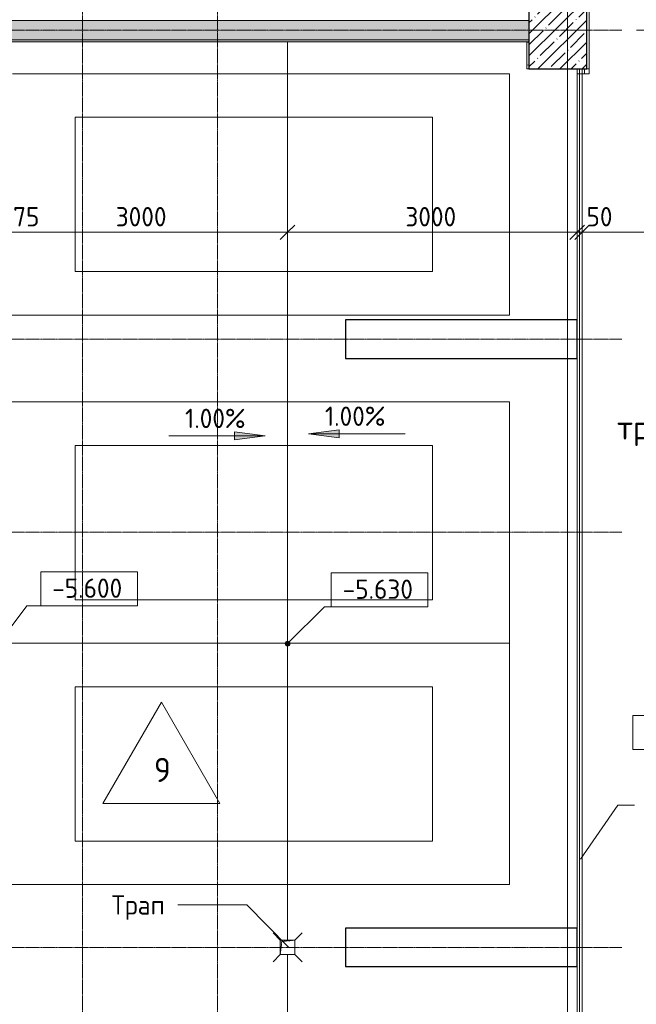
# Model space of a CAD drawing. Header units: millimetres. Extents: x 25420 to 100191, y -10965 to 131188.
# Tile 42 of 53: x 59425 to 65812, y 108610 to 118810. Entities that reach past the tile are written whole.
import ezdxf

# ---------------------------------------------------------------- set-up
doc = ezdxf.new("R2010")
doc.units = ezdxf.units.MM
doc.linetypes.add('3_ Штрих_ 1 х 1 мм', pattern=[2, 1, -1])
doc.linetypes.add('4_ Штрихпунктир_ 10 х 2 мм', pattern=[14, 10, -2, 0, -2])
for name, color, linetype, lineweight in [('A-ANNO-DIMS', 7, 'Continuous', 5), ('A-ANNO-DIMS-100', 7, 'Continuous', 5), ('A-DETL-GENF', 7, 'Continuous', 13), ('A-FLOR', 7, 'Continuous', 13), ('A-FLOR-IDEN', 7, 'Continuous', 5), ('A-GENM', 7, 'Continuous', 13), ('A-WALL', 7, 'Continuous', 13), ('A-WALL-PATT', 7, 'Continuous', 13), ('C-PRKG', 7, 'Continuous', 13), ('G-ANNO-DIMS', 7, 'Continuous', 5), ('G-ANNO-TEXT', 7, 'Continuous', 5), ('I-WALL', 7, 'Continuous', 13), ('M-EQPM', 7, 'Continuous', 13), ('P-SANR-FIXT', 7, 'Continuous', 13), ('S-COLS', 7, 'Continuous', 25), ('S-GRID', 7, 'Continuous', 5)]:
    doc.layers.add(name, color=color, linetype=linetype, lineweight=lineweight)
doc.styles.add('GOST Common_2', font='GOST_Common.ttf', dxfattribs={"height": 250})
doc.styles.add('GOST Common_3', font='GOST_Common.ttf', dxfattribs={"height": 200})
doc.dimstyles.new('2_мм', dxfattribs={"dimscale": 304.8, "dimtxt": 201.142999, "dimasz": 0.492126, "dimexe": 0.328084, "dimexo": 0.492126, "dimgap": 0, "dimtad": 1, "dimdec": 0, "dimdsep": 46, "dimtxsty": 'GOST Common_3', "dimblk1": 'OBLIQUE', "dimblk2": 'OBLIQUE', "dimsah": 1, "dimcen": 0.09, "dimdle": 0.328084, "dimadec": 5, "dimazin": 2, "dimtfac": 1, "dimtdec": 4, "dimtix": 1, "dimtmove": 0, "dimatfit": 3, "dimfxl": 1, "dimtvp": 1, "dimtolj": 1, "dimtzin": 0, "dimarcsym": 2})
doc.dimstyles.new('2_мм_1', dxfattribs={"dimscale": 304.8, "dimtxt": 201.142999, "dimasz": 0.492126, "dimexe": 0.328084, "dimexo": 0.492126, "dimgap": 0, "dimtad": 1, "dimdec": 0, "dimdsep": 46, "dimtxsty": 'GOST Common_3', "dimblk1": 'OBLIQUE', "dimblk2": 'OBLIQUE', "dimsah": 1, "dimcen": 0.09, "dimdle": 0.328084, "dimadec": 5, "dimazin": 2, "dimtfac": 1, "dimtdec": 4, "dimtix": 1, "dimtmove": 1, "dimatfit": 3, "dimfxl": 1, "dimtvp": 1, "dimtolj": 1, "dimtzin": 0, "dimarcsym": 2})
pattern_1 = [(0, (0, 0), (203.2, 50.8), [3.353, -149.047, 3.353, -149.047, -812.8]), (0, (0, 0), (203.2, 50.8), [-304.8, 3.353, -301.447, 3.353, -149.047, -355.6]), (0, (0, 0), (203.2, 50.8), [-762, 3.353, -98.247, 3.353, -250.647]), (120, (76.2, 25.4), (-145.59409, 150.576362), [3.353, -149.047, 3.353, -149.047, -812.8]), (120, (76.2, 25.4), (-145.59409, 150.576362), [-304.8, 3.353, -301.447, 3.353, -149.047, -355.6]), (120, (76.2, 25.4), (-145.59409, 150.576362), [-762, 3.353, -98.247, 3.353, -250.647]), (240, (101.6, 127), (-57.60591, -201.376362), [3.353, -149.047, 3.353, -149.047, -812.8]), (240, (101.6, 127), (-57.60591, -201.376362), [-304.8, 3.353, -301.447, 3.353, -149.047, -355.6]), (240, (101.6, 127), (-57.60591, -201.376362), [-762, 3.353, -98.247, 3.353, -250.647])]

# ---------------------------------------------------------------- blocks, each defined once
blk = doc.blocks.new('Наметкина 10_РД_АР_П_Отделка_R21_rvt-1--01_Подвал_МП_часть Б')
at = {"layer": 'A-WALL-PATT', "lineweight": 5}
h = blk.add_hatch(dxfattribs=at)
h.set_pattern_fill('FP_6', color=256, style=0, pattern_type=2)
h.set_pattern_definition(pattern_1)
h.paths.add_polyline_path([(64700, 118580), (64700, 118600), (64680, 118600), (59220, 118600), (59220, 118580), (64680, 118580)])
h = blk.add_hatch(dxfattribs=at)
h.set_pattern_fill('FP_6', color=256, style=0, pattern_type=2)
h.set_pattern_definition(pattern_1)
h.paths.add_polyline_path([(64680, 118300), (64700, 118300), (64700, 118580), (64680, 118580)])
at = {"layer": 'A-WALL'}
for p, q in [((59000, 118800), (64700, 118800)), ((64680, 118600), (59220, 118600)), ((59220, 118580), (64680, 118580)), ((64700, 118600), (64680, 118600)), ((64680, 118580), (64680, 118300)), ((64680, 118300), (64700, 118300))]:
    blk.add_line(p, q, dxfattribs=at)
at = {"layer": 'A-WALL', "lineweight": 25}
blk.add_line((64680, 118580), (64700, 118580), dxfattribs=at)
blk = doc.blocks.new('АР_Машиноместо - 4900x2400_М__5300х2500_-V6--01_Подвал_МП_часть Б')
at = {"layer": 'C-PRKG'}
for p, q in [((2500, 0), (0, 0)), ((0, 0), (0, -5150)), ((2500, 0), (2500, -5280)), ((450, -800), (450, -4500)), ((450, -800), (2050, -800)), ((2050, -800), (2050, -4500)), ((450, -4500), (2050, -4500))]:
    blk.add_line(p, q, dxfattribs=at)
blk = doc.blocks.new('АР_Машиноместо - 4900x2400_М__5300х2500_-V7--01_Подвал_МП_часть Б')
at = {"layer": 'C-PRKG'}
for p, q in [((0, 0), (0, 5280)), ((2500, 0), (2500, 5280)), ((450, 4500), (2050, 4500)), ((450, 800), (450, 4500)), ((2050, 800), (2050, 4500)), ((450, 800), (2050, 800)), ((2500, 0), (0, 0))]:
    blk.add_line(p, q, dxfattribs=at)
blk = doc.blocks.new('АР_Машиноместо - 4900x2400_М__5300х2500_-V8--01_Подвал_МП_часть Б')
at = {"layer": 'C-PRKG'}
for p, q in [((2500, 0), (0, 0)), ((0, 0), (0, -5280)), ((2500, 0), (2500, -5280)), ((450, -800), (450, -4500)), ((450, -800), (2050, -800)), ((2050, -800), (2050, -4500)), ((450, -4500), (2050, -4500))]:
    blk.add_line(p, q, dxfattribs=at)
blk = doc.blocks.new('КР_Колонна_ЖБ_Прямоугольная - 600x800h_B40-V28--01_Подвал_МП_часть Б')
at = {"layer": 'S-COLS', "lineweight": 5}
h = blk.add_hatch(dxfattribs=at)
h.set_pattern_fill('FP_5', color=256, style=0, pattern_type=2)
h.set_pattern_definition([(225, (65000, 118700), (114.04925, -114.04925), []), (225, (64885.95, 118700), (114.04925, -114.04925), [201.613, -40.323, 3.353, -36.97])])
h.paths.add_polyline_path([(300, 400), (-300, 400), (-300, -400), (300, -400)])
at = {"layer": 'S-COLS'}
for p, q in [((300, 400), (-300, 400)), ((-300, 400), (-300, -400)), ((300, -400), (300, 400)), ((-300, -400), (300, -400))]:
    blk.add_line(p, q, dxfattribs=at)
blk = doc.blocks.new('АР_Канал вертикальный прямоугольный - ВК-V26--01_Подвал_МП_часть Б')
at = {"layer": 'A-DETL-GENF'}
blk.add_hatch(color=256, dxfattribs=at).paths.add_polyline_path([(-75, -75), (-60, 60), (75, 75), (-75, 75)])
at = {"layer": 'A-DETL-GENF', "linetype": '3_ Штрих_ 1 х 1 мм'}
for p, q in [((75, 75), (-75, 75)), ((-75, 75), (-75, -75)), ((75, 75), (-75, 75)), ((-75, 75), (-75, -75)), ((-75, -75), (-60, 60)), ((-75, -75), (-60, 60)), ((-60, 60), (75, 75)), ((-60, 60), (75, 75)), ((75, -75), (75, 75)), ((-75, -75), (75, -75))]:
    blk.add_line(p, q, dxfattribs=at)
at = {"layer": 'M-EQPM'}
for p, q in [((-75, -75), (-75, 75)), ((-75, 75), (75, 75)), ((75, 75), (75, -75)), ((75, -75), (-75, -75))]:
    blk.add_line(p, q, dxfattribs=at)
blk = doc.blocks.new('АР-Заполнение деф_ шва - Д_ш_-5582077--01_Подвал_МП_часть Б')
at = {"layer": 'A-GENM'}
for p, q in [((0, 25), (2575, 25)), ((0, -25), (2575, -25))]:
    blk.add_line(p, q, dxfattribs=at)
blk = doc.blocks.new('АР-Заполнение деф_ шва - Д_ш__Пристенный-4433562--01_Подвал_МП_часть Б')
at = {"layer": 'A-GENM'}
for p, q in [((0, 25), (900, 25)), ((0, -25), (50, -25)), ((850, -25), (900, -25))]:
    blk.add_line(p, q, dxfattribs=at)
blk = doc.blocks.new('АР-Заполнение деф_ шва - Д_ш__Пристенный-V37--01_Подвал_МП_часть Б')
at = {"layer": 'A-GENM'}
for p, q in [((100, 25), (125, 25)), ((0, -25), (125, -25))]:
    blk.add_line(p, q, dxfattribs=at)
blk = doc.blocks.new('АР_Трап - 100-100-2797955--01_Подвал_МП_часть Б')
at = {"layer": 'P-SANR-FIXT'}
for p, q in [((-75, 75), (-150, 150)), ((75, 75), (150, 150)), ((-100, 0), (-75, 0)), ((0, 75), (0, 100)), ((75, 0), (100, 0)), ((-75, -75), (-150, -150)), ((0, -100), (0, -75)), ((75, -75), (150, -150))]:
    blk.add_line(p, q, dxfattribs=at)
blk = doc.blocks.new('АР-Заполнение деф_ шва - Д_ш__Пристенный-V34--01_Подвал_МП_часть Б')
at = {"layer": 'A-GENM'}
blk.add_line((0, 25), (400, 25), dxfattribs=at)
blk = doc.blocks.new('АР-Заполнение деф_ шва - Д_ш_-V41--01_Подвал_МП_часть Б')
at = {"layer": 'A-GENM'}
for p, q in [((0, 25), (5900, 25)), ((0, -25), (5900, -25))]:
    blk.add_line(p, q, dxfattribs=at)
blk = doc.blocks.new('АР-Заполнение деф_ шва - Д_ш_-5582086--01_Подвал_МП_часть Б')
at = {"layer": 'A-GENM'}
for p, q in [((0, 25), (5810, 25)), ((0, -25), (5790, -25))]:
    blk.add_line(p, q, dxfattribs=at)
blk = doc.blocks.new('DIMBLOCK14--01_Подвал_МП_часть Б')
at = {"layer": 'A-ANNO-DIMS-100', "transparency": 16777216}
for p, q in [((59025, 116564), (59025, 116708)), ((59200, 116564), (59200, 116708)), ((59025, 116608), (59200, 116608)), ((59025, 116608), (59025, 116564)), ((59162, 116608), (59112, 116608)), ((59644, 116608), (59162, 116608)), ((59200, 116608), (59200, 116564))]:
    blk.add_line(p, q, dxfattribs=at)
at = {"layer": 'A-ANNO-DIMS-100', "lineweight": 25, "transparency": 16777216}
for p, q in [((59025, 116608), (58950, 116533)), ((59025, 116608), (59100, 116683)), ((59200, 116608), (59125, 116533)), ((59200, 116608), (59275, 116683))]:
    blk.add_line(p, q, dxfattribs=at)
at = {"layer": 'A-ANNO-DIMS-100', "color": 0, "transparency": 16777216, "insert": (59262, 116869), "char_height": 200, "width": 458.2, "attachment_point": 1, "line_spacing_factor": 1.022761, "style": 'GOST Common_3'}
blk.add_mtext('175', dxfattribs=at)
blk = doc.blocks.new('_Oblique')
at = {"color": 0, "linetype": 'ByBlock', "lineweight": -2}
blk.add_line((-0.5, -0.5), (0.5, 0.5), dxfattribs=at)
blk = doc.blocks.new('DIMBLOCK15--01_Подвал_МП_часть Б')
at = {"layer": 'A-ANNO-DIMS-100', "transparency": 16777216}
for p, q in [((59200, 116564), (59200, 116708)), ((62200, 116564), (62200, 116708)), ((59200, 116608), (62200, 116608)), ((59200, 116608), (59200, 116564)), ((62200, 116608), (62200, 116564))]:
    blk.add_line(p, q, dxfattribs=at)
at = {"layer": 'A-ANNO-DIMS-100', "lineweight": 25, "transparency": 16777216}
for p, q in [((59200, 116608), (59125, 116533)), ((59200, 116608), (59275, 116683)), ((62200, 116608), (62125, 116533)), ((62200, 116608), (62275, 116683))]:
    blk.add_line(p, q, dxfattribs=at)
at = {"layer": 'A-ANNO-DIMS-100', "color": 0, "transparency": 16777216, "insert": (60420, 116869), "char_height": 200, "width": 670.93, "attachment_point": 1, "line_spacing_factor": 1.022761, "style": 'GOST Common_3'}
blk.add_mtext('3000', dxfattribs=at)
blk = doc.blocks.new('DIMBLOCK16--01_Подвал_МП_часть Б')
at = {"layer": 'A-ANNO-DIMS-100', "transparency": 16777216}
for p, q in [((62200, 116564), (62200, 116708)), ((65200, 116564), (65200, 116708)), ((62200, 116608), (65200, 116608)), ((62200, 116608), (62200, 116564)), ((65200, 116608), (65200, 116564))]:
    blk.add_line(p, q, dxfattribs=at)
at = {"layer": 'A-ANNO-DIMS-100', "lineweight": 25, "transparency": 16777216}
for p, q in [((62200, 116608), (62125, 116533)), ((62200, 116608), (62275, 116683)), ((65200, 116608), (65125, 116533)), ((65200, 116608), (65275, 116683))]:
    blk.add_line(p, q, dxfattribs=at)
at = {"layer": 'A-ANNO-DIMS-100', "color": 0, "transparency": 16777216, "insert": (63420, 116869), "char_height": 200, "width": 670.93, "attachment_point": 1, "line_spacing_factor": 1.022761, "style": 'GOST Common_3'}
blk.add_mtext('3000', dxfattribs=at)
blk = doc.blocks.new('DIMBLOCK17--01_Подвал_МП_часть Б')
at = {"layer": 'A-ANNO-DIMS-100', "transparency": 16777216}
for p, q in [((65200, 116564), (65200, 116708)), ((65250, 116564), (65250, 116708)), ((65196, 116608), (65225, 116608)), ((65575, 116608), (65196, 116608)), ((65200, 116608), (65250, 116608)), ((65200, 116608), (65200, 116564)), ((65250, 116608), (65250, 116564))]:
    blk.add_line(p, q, dxfattribs=at)
at = {"layer": 'A-ANNO-DIMS-100', "lineweight": 25, "transparency": 16777216}
for p, q in [((65200, 116608), (65125, 116533)), ((65250, 116608), (65175, 116533)), ((65200, 116608), (65275, 116683)), ((65250, 116608), (65325, 116683))]:
    blk.add_line(p, q, dxfattribs=at)
at = {"layer": 'A-ANNO-DIMS-100', "color": 0, "transparency": 16777216, "insert": (65296, 116869), "char_height": 200, "width": 335.47, "attachment_point": 1, "line_spacing_factor": 1.022761, "style": 'GOST Common_3'}
blk.add_mtext('50', dxfattribs=at)
blk = doc.blocks.new('DIMBLOCK18--01_Подвал_МП_часть Б')
at = {"layer": 'A-ANNO-DIMS-100', "transparency": 16777216}
for p, q in [((65250, 116564), (65250, 116708)), ((67425, 116564), (67425, 116708)), ((65250, 116608), (67425, 116608)), ((65250, 116608), (65250, 116564)), ((67425, 116608), (67425, 116564))]:
    blk.add_line(p, q, dxfattribs=at)
at = {"layer": 'A-ANNO-DIMS-100', "lineweight": 25, "transparency": 16777216}
for p, q in [((65250, 116608), (65175, 116533)), ((65250, 116608), (65325, 116683)), ((67425, 116608), (67350, 116533)), ((67425, 116608), (67500, 116683))]:
    blk.add_line(p, q, dxfattribs=at)
at = {"layer": 'A-ANNO-DIMS-100', "color": 0, "transparency": 16777216, "insert": (66077, 116869), "char_height": 200, "width": 625.93, "attachment_point": 1, "line_spacing_factor": 1.022761, "style": 'GOST Common_3'}
blk.add_mtext('2175', dxfattribs=at)
blk = doc.blocks.new('Высотные отметки - Frame_2-749557--01_Подвал_МП_часть Б')
at = {"layer": 'G-ANNO-DIMS'}
for p, q in [((-5, 3.5), (-5, 0)), ((5, 3.5), (-5, 3.5)), ((5, 0), (5, 3.5)), ((-5, 0), (5, 0))]:
    blk.add_line(p, q, dxfattribs=at)
blk = doc.blocks.new('Марка полов - Марка полов-4106608--01_Подвал_МП_часть Б')
at = {"layer": 'A-FLOR-IDEN'}
for p, q in [((0, 7), (-6.06, -3.5)), ((6.06, -3.5), (0, 7)), ((-6.06, -3.5), (6.06, -3.5))]:
    blk.add_line(p, q, dxfattribs=at)
blk = doc.blocks.new('DIMBLOCK130--01_Подвал_МП_часть Б')
at = {"layer": 'A-ANNO-DIMS-100', "lineweight": 25, "transparency": 16777216}
for p, q in [((66840, 118700), (66765, 118775)), ((66840, 118700), (66915, 118625)), ((66840, 114025), (66765, 114100)), ((66840, 114025), (66915, 113950))]:
    blk.add_line(p, q, dxfattribs=at)
at = {"layer": 'A-ANNO-DIMS-100', "transparency": 16777216}
for p, q in [((66840, 114025), (66840, 118800)), ((65813, 118700), (66940, 118700)), ((66840, 118700), (65813, 118700)), ((66840, 116132), (66840, 116363)), ((66840, 115453), (66840, 116132)), ((68055, 114025), (66740, 114025)), ((66840, 114025), (68055, 114025))]:
    blk.add_line(p, q, dxfattribs=at)
at = {"layer": 'A-ANNO-DIMS-100', "color": 0, "transparency": 16777216, "insert": (66578, 115453), "char_height": 200, "width": 695.48, "attachment_point": 1, "rotation": 90, "line_spacing_factor": 1.022761, "style": 'GOST Common_3'}
blk.add_mtext('4675', dxfattribs=at)

msp = doc.modelspace()

# ---------------------------------------------------------------- hatches: boundary and pattern name
at = {"layer": 'A-WALL-PATT', "lineweight": 5}
h = msp.add_hatch(dxfattribs=at)
h.set_pattern_fill('FP_2', color=256, style=0, pattern_type=2)
h.set_pattern_definition([(135, (150.28, 188.64), (-282.8427, 3e-14), [5, -395]), (135, (174.9, 237.36), (-282.8427, 3e-14), [5, -395]), (135, (211.96, 236.53), (-282.8427, 3e-14), [5, -395]), (135, (114.96, 223.96), (-282.8427, 3e-14), [5, -395]), (135, (77.54, 223.96), (-282.8427, 3e-14), [5, -395]), (135, (57.44, 184.52), (-282.8427, 3e-14), [5, -395]), (135, (66.21, 142.9), (-282.8427, 3e-14), [5, -395]), (135, (107.33, 161), (-282.8427, 3e-14), [5, -395]), (135, (99.08, 130.94), (-282.8427, 3e-14), [5, -395]), (135, (22.6, 136.46), (-282.8427, 3e-14), [5, -395]), (135, (21.16, 168.08), (-282.8427, 3e-14), [5, -395]), (135, (46.13, 96.12), (-282.8427, 3e-14), [5, -395]), (135, (3.54, 74.6), (-282.8427, 3e-14), [5, -395]), (135, (40.3, 47.56), (-282.8427, 3e-14), [5, -395]), (135, (39.77, 18.47), (-282.8427, 3e-14), [5, -395]), (135, (76.94, 37.28), (-282.8427, 3e-14), [5, -395]), (135, (114.18, 62.4), (-282.8427, 3e-14), [5, -395]), (135, (139.87, 90.2), (-282.8427, 3e-14), [5, -395]), (135, (141.44, 15.82), (-282.8427, 3e-14), [5, -395]), (135, (188.69, 26.73), (-282.8427, 3e-14), [5, -395]), (135, (176.14, 51.36), (-282.8427, 3e-14), [5, -395]), (135, (177.03, 0), (-282.8427, 3e-14), [5, -395]), (135, (276.61, 8.22), (-282.8427, 3e-14), [5, -395]), (135, (271.19, 31.72), (-282.8427, 3e-14), [5, -395]), (135, (268.29, 119.65), (-282.8427, 3e-14), [5, -395]), (135, (237.92, 101.95), (-282.8427, 3e-14), [5, -395]), (135, (237.92, 158.27), (-282.8427, 3e-14), [5, -395]), (135, (260.4, 204.35), (-282.8427, 3e-14), [5, -395]), (135, (275.54, 235.4), (-282.8427, 3e-14), [5, -395]), (135, (117.62, 268.96), (-282.8427, 3e-14), [5, -395]), (135, (203.62, 273.83), (-282.8427, 3e-14), [5, -395]), (135, (47.24, 279.3), (-282.8427, 3e-14), [5, -395]), (135, (23.2, 266.16), (-282.8427, 3e-14), [5, -395]), (135, (42.78, 232.52), (-282.8427, 3e-14), [5, -395]), (135, (177.76, 90.57), (-282.8427, 3e-14), [5, -395]), (135, (181.12, 121.8), (-282.8427, 3e-14), [5, -395]), (135, (206.73, 172.06), (-282.8427, 3e-14), [5, -395]), (135, (143.14, 136.62), (-282.8427, 3e-14), [5, -395]), (135, (211.51, 131.86), (-282.8427, 3e-14), [5, -395]), (135, (81.47, 95.1), (-282.8427, 3e-14), [5, -395]), (135, (235.13, 60.46), (-282.8427, 3e-14), [5, -395]), (135, (242.24, 4.89), (-282.8427, 3e-14), [5, -395]), (45, (0, 106.07), (-282.8427, 0), []), (45, (106.07, 0), (-282.8427, 0), []), (45, (176.78, 0), (-282.8427, 0), []), (45, (0, 176.78), (-282.8427, 0), [])])
h.paths.add_polyline_path([(64700, 118600), (64700, 118800), (59000, 118800), (59000, 118600), (62849.141178, 118600)])
at = {"layer": 'G-ANNO-DIMS'}
for points in [[(62417.986748, 114520.832101), (62735.486748, 114479.032433), (62735.486748, 114562.631769)], [(61969.312327, 114498.228952), (61651.812327, 114540.02862), (61651.812327, 114456.429284)]]:
    msp.add_hatch(color=256, dxfattribs=at).paths.add_polyline_path(points)
h = msp.add_hatch(color=256, dxfattribs=at)
edge = h.paths.add_edge_path()
edge.add_arc((62200, 112346.367257), 25, 0, 360)

# ---------------------------------------------------------------- linework, layer by layer
at = {"layer": 'A-FLOR'}
for p, q in [((62200, 109275), (62200, 118579.961774)), ((65200, 118300), (65200, 115700)), ((65225, 118300), (65225, 102581.69873)), ((65250, 102538.39746), (65250, 118300)), ((65200, 115300), (65200, 109400)), ((62200, 103210), (62200, 109125)), ((65200, 109000), (65200, 103210))]:
    msp.add_line(p, q, dxfattribs=at)
at = {"layer": 'G-ANNO-DIMS'}
for p, q in [((62735.486748, 114562.631769), (62417.986748, 114520.832101)), ((62735.486748, 114479.032433), (62735.486748, 114562.631769)), ((60969.312327, 114498.228952), (61969.312327, 114498.228952)), ((61969.312327, 114498.228952), (61651.812327, 114540.02862)), ((61651.812327, 114540.02862), (61651.812327, 114456.429284)), ((61651.812327, 114456.429284), (61969.312327, 114498.228952)), ((62417.986748, 114520.832101), (62735.486748, 114479.032433)), ((63417.986748, 114520.832101), (62417.986748, 114520.832101)), ((59200, 112340.610409), (59500.916847, 112739.40572)), ((59500.916847, 112739.40572), (60144.68642, 112739.40572)), ((62200, 112346.367257), (62582.369488, 112728.736745)), ((62582.369488, 112728.736745), (63152.742479, 112728.736745))]:
    msp.add_line(p, q, dxfattribs=at)
msp.add_circle((62200, 112346.367257), 25, dxfattribs=at)
at = {"layer": 'G-ANNO-TEXT'}
for p, q in [((65233.32893, 110115.244333), (65622.372416, 110672.569118)), ((65622.372416, 110672.569118), (65794.798104, 110672.569118)), ((61071.834126, 109639.439873), (61064.604959, 109639.439873)), ((61777.264053, 109639.439873), (61071.834126, 109639.439873)), ((62210.852576, 109203.590273), (61777.264053, 109639.439873))]:
    msp.add_line(p, q, dxfattribs=at)
at = {"layer": 'I-WALL'}
for p, q in [((64700, 118800), (59000, 118800)), ((59200, 118600), (64700, 118600))]:
    msp.add_line(p, q, dxfattribs=at)
at = {"layer": 'S-COLS'}
for p, q in [((65200, 115700), (62800, 115700)), ((62800, 115700), (62800, 115300)), ((65200, 115300), (65200, 115700)), ((62800, 115300), (65200, 115300)), ((65200, 109400), (62800, 109400)), ((62800, 109400), (62800, 109000)), ((65200, 109000), (65200, 109400)), ((62800, 109000), (65200, 109000))]:
    msp.add_line(p, q, dxfattribs=at)
at = {"layer": 'S-GRID', "linetype": '4_ Штрихпунктир_ 10 х 2 мм'}
for p, q in [((65100, 50350), (65100, 130388.42805)), ((60075, 80104.964717), (60075, 129588.42805)), ((61475, 80104.964717), (61475, 129588.42805)), ((65100, 80104.964717), (65100, 129588.42805)), ((65663.030763, 118700), (28300, 118700)), ((65663.030763, 115500), (28300, 115500)), ((65663.030763, 113500), (28300, 113500)), ((65663.030763, 109200), (28300, 109200))]:
    msp.add_line(p, q, dxfattribs=at)

# ---------------------------------------------------------------- block references
at = {"lineweight": 5}
msp.add_blockref('Наметкина 10_РД_АР_П_Отделка_R21_rvt-1--01_Подвал_МП_часть Б', (0, 0), dxfattribs=at)
at = {"layer": 'A-FLOR-IDEN', "xscale": 99.99999999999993, "yscale": 99.99999999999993, "zscale": 99.99999999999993}
msp.add_blockref('Марка полов - Марка полов-4106608--01_Подвал_МП_часть Б', (60893.048395, 111041.254477), dxfattribs=at)
at = {"layer": 'A-GENM', "rotation": 270}
for name, p in [('АР-Заполнение деф_ шва - Д_ш__Пристенный-4433562--01_Подвал_МП_часть Б', (65300, 119150)), ('АР-Заполнение деф_ шва - Д_ш_-5582077--01_Подвал_МП_часть Б', (65225, 118275)), ('АР-Заполнение деф_ шва - Д_ш__Пристенный-V34--01_Подвал_МП_часть Б', (65225, 115700)), ('АР-Заполнение деф_ шва - Д_ш_-V41--01_Подвал_МП_часть Б', (65225, 115300)), ('АР-Заполнение деф_ шва - Д_ш__Пристенный-V34--01_Подвал_МП_часть Б', (65225, 109400)), ('АР-Заполнение деф_ шва - Д_ш_-5582086--01_Подвал_МП_часть Б', (65225, 109000))]:
    msp.add_blockref(name, p, dxfattribs=at)
at = {"layer": 'A-GENM'}
msp.add_blockref('АР-Заполнение деф_ шва - Д_ш__Пристенный-V37--01_Подвал_МП_часть Б', (65200, 118275), dxfattribs=at)
at = {"layer": 'C-PRKG'}
for name, p, rotation in [('АР_Машиноместо - 4900x2400_М__5300х2500_-V6--01_Подвал_МП_часть Б', (64500, 118250), 269.9999999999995), ('АР_Машиноместо - 4900x2400_М__5300х2500_-V7--01_Подвал_МП_часть Б', (64500, 112350), 90.00000000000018), ('АР_Машиноместо - 4900x2400_М__5300х2500_-V8--01_Подвал_МП_часть Б', (64500, 112350), 270.0000000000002)]:
    msp.add_blockref(name, p, dxfattribs=dict(at, rotation=rotation))
at = {"layer": 'G-ANNO-DIMS', "extrusion": (0, 0, -1), "xscale": 99.99999999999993, "yscale": 99.99999999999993, "zscale": 99.99999999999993}
for p in [(-60144.68642, 112739.40572), (-63152.742479, 112728.736745)]:
    msp.add_blockref('Высотные отметки - Frame_2-749557--01_Подвал_МП_часть Б', p, dxfattribs=at)
at = {"layer": 'G-ANNO-DIMS', "extrusion": (0, 0, -1), "xscale": 99.99999999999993, "yscale": 99.99999999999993, "zscale": 99.99999999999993, "rotation": 180}
msp.add_blockref('Высотные отметки - Frame_2-749557--01_Подвал_МП_часть Б', (-66276.616659, 111601.221866), dxfattribs=at)
at = {"layer": 'M-EQPM'}
msp.add_blockref('АР_Канал вертикальный прямоугольный - ВК-V26--01_Подвал_МП_часть Б', (62200, 109200), dxfattribs=at)
at = {"layer": 'P-SANR-FIXT'}
msp.add_blockref('АР_Трап - 100-100-2797955--01_Подвал_МП_часть Б', (62200, 109200), dxfattribs=at)
at = {"layer": 'S-COLS', "rotation": 180}
msp.add_blockref('КР_Колонна_ЖБ_Прямоугольная - 600x800h_B40-V28--01_Подвал_МП_часть Б', (65000, 118700), dxfattribs=at)

# ---------------------------------------------------------------- texts
at = {"layer": 'A-FLOR-IDEN', "insert": (60816.172112, 111163.316149), "char_height": 250, "width": 216.455625, "attachment_point": 1, "style": 'GOST Common_2'}
msp.add_mtext('\\fGOST Common|b0|i0|c204|p34|;9', dxfattribs=at)
at = {"layer": 'G-ANNO-DIMS', "char_height": 200, "attachment_point": 1, "line_spacing_factor": 1.022761, "style": 'GOST Common_3'}
for s, insert, width in [('1.00%', (61138.445229, 114779.594613), 794.08103471), ('1.00%', (62587.11965, 114802.197762), 794.08103471), ('-5.600', (59762.529894, 113020.77138), 917.17566319), ('-5.630', (62770.585953, 113010.102406), 917.17566319)]:
    msp.add_mtext(s, dxfattribs=dict(at, insert=insert, width=width))
at = {"layer": 'G-ANNO-TEXT', "attachment_point": 1}
for s, insert, char_height, width, style in [('трап', (65611.906924, 114711.013856), 250, 945.99125, 'GOST Common_2'), ('Трап', (60377.834126, 109739.439873), 200, 753.58625, 'GOST Common_3')]:
    msp.add_mtext(s, dxfattribs=dict(at, insert=insert, char_height=char_height, width=width, style=style))

# ---------------------------------------------------------------- dimensions: what is measured, and where the dimension line sits
at = {"layer": 'A-ANNO-DIMS'}
dim = msp.add_linear_dim(base=(66839.77203, 118700), p1=(68205.136047, 114025), p2=(65663.030763, 118700), angle=90, dimstyle='2_мм_1', override={"dimpost": '<>', "dimfxl": 5321.458848}, dxfattribs=at)
dim.commit()
dim.dimension.update_dxf_attribs({"geometry": 'DIMBLOCK130--01_Подвал_МП_часть Б', "text_midpoint": (66711.739703, 115800.599842), "dimtype": 160, "text_rotation": 90})
for base, p1, p2, override, picture, middle in [((59200, 116607.794026), (59025, 116713.860044), (59200, 116713.860044), {"dimpost": '<>', "dimfxl": 175}, 'DIMBLOCK14--01_Подвал_МП_часть Б', (59491.228413, 116735.826354)), ((65250, 116607.794026), (65200, 116713.860044), (65250, 116713.860044), {"dimpost": '<>', "dimfxl": 50}, 'DIMBLOCK17--01_Подвал_МП_часть Б', (65463.505582, 116735.826354))]:
    dim = msp.add_linear_dim(base=base, p1=p1, p2=p2, dimstyle='2_мм_1', override=override, dxfattribs=at)
    dim.commit()
    dim.dimension.update_dxf_attribs({"geometry": picture, "text_midpoint": middle, "dimtype": 160})
for base, p1, p2, override, picture, middle in [((62200, 116607.794026), (59200, 116713.860044), (62200, 116713.860044), {"dimpost": '<>', "dimfxl": 3000}, 'DIMBLOCK15--01_Подвал_МП_часть Б', (60700, 116707.794026)), ((65200, 116607.794026), (62200, 116713.860044), (65200, 116713.860044), {"dimpost": '<>', "dimfxl": 3000}, 'DIMBLOCK16--01_Подвал_МП_часть Б', (63700, 116707.794026)), ((67425, 116607.794026), (65250, 116713.860044), (67425, 116713.860044), {"dimpost": '<>', "dimfxl": 2175}, 'DIMBLOCK18--01_Подвал_МП_часть Б', (66337.5, 116707.794026))]:
    dim = msp.add_linear_dim(base=base, p1=p1, p2=p2, dimstyle='2_мм', override=override, dxfattribs=at)
    dim.commit()
    dim.dimension.update_dxf_attribs({"geometry": picture, "text_midpoint": middle})

doc.saveas('drawing.dxf')
